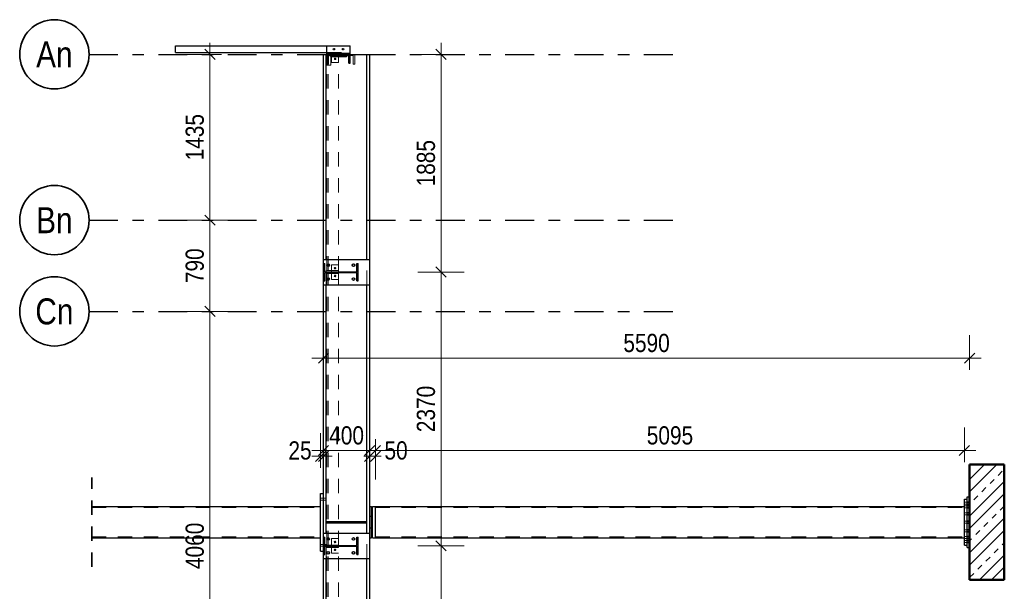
# Model space of a CAD drawing. Header units: millimetres. Extents: x -74 to 79, y 0 to 54.
# Tile 141 of 164: x 20 to 29, y 33 to 38. Entities that reach past the tile are written whole.
import ezdxf
from ezdxf.enums import TextEntityAlignment as Align

# ---------------------------------------------------------------- set-up
doc = ezdxf.new("R2010")
doc.units = ezdxf.units.MM
doc.linetypes.add('DASHDOT', pattern=[1, 0.5, -0.25, 0, -0.25])
doc.linetypes.add('HIDDEN', pattern=[0.375, 0.25, -0.125])
for name, color, linetype, lineweight in [('01_Neubau Beschriftung', 7, 'Continuous', 20), ('01_Neubau Türen-Fassade', 7, 'Continuous', 20), ('01_Neubau_Linen', 7, 'Continuous', 20), ('11_Koordinaten zur Einordnung - nicht mit drucken', 7, 'Continuous', 20), ('Achsen', 7, 'Continuous', 20)]:
    doc.layers.add(name, color=color, linetype=linetype, lineweight=lineweight)
doc.styles.add('Arial Narrow', font='ARIALN.TTF')
doc.dimstyles.new('Arch_Strakon_dimstyle', dxfattribs={"dimtxt": 15.75, "dimasz": 1, "dimexe": 1.25, "dimexo": 0.0625, "dimgap": 1, "dimtad": 0, "dimdec": 3, "dimzin": 12, "dimdsep": 46, "dimtxsty": 'Arial Narrow', "dimblk": 'Arrowhead_Tick', "dimsah": 1, "dimcen": 0, "dimse1": 1, "dimse2": 1, "dimclrd": 6, "dimclrt": 2, "dimazin": 0, "dimtfac": 1, "dimtdec": 4, "dimtmove": 0, "dimatfit": 3, "dimldrblk": 'NONE', "dimfxl": 1, "dimtvp": 1, "dimtolj": 1, "dimtzin": 0, "dimlwd": 13, "dimarcsym": 2})

# ---------------------------------------------------------------- blocks, each defined once
blk = doc.blocks.new('Arrowhead_Tick')
at = {"color": 0, "linetype": 'Continuous', "lineweight": -2}
for p, q in [((0, 20), (0, -10)), ((-1, 0), (0, 0)), ((10, 0), (0, 0))]:
    blk.add_line(p, q, dxfattribs=at)
at = {"color": 2, "linetype": 'Continuous', "lineweight": 35}
blk.add_line((4.42, 4.42), (-4.42, -4.42), dxfattribs=at)
blk = doc.blocks.new('*D72')
at = {"layer": '01_Neubau_Linen', "color": 6, "linetype": 'Continuous', "lineweight": 13}
blk.add_line((21.7121, 31.2048), (21.7121, 35.2448), dxfattribs=at)
at = {"layer": 'Defpoints', "color": 0}
for p in [(20.6666, 35.2548), (21.7121, 35.2548), (20.6666, 31.1948)]:
    blk.add_point(p, dxfattribs=at)
at = {"layer": '01_Neubau_Linen', "color": 6, "lineweight": 13, "xscale": 0.01, "yscale": 0.01, "zscale": 0.01}
for p, rotation in [((21.7121, 35.2548), 90), ((21.7121, 31.1948), 270)]:
    blk.add_blockref('Arrowhead_Tick', p, dxfattribs=dict(at, rotation=rotation))
at = {"layer": '01_Neubau_Linen', "color": 2, "lineweight": -2, "insert": (21.5817, 33.2248), "char_height": 0.1575, "attachment_point": 5, "rotation": 90, "style": 'Arial Narrow'}
blk.add_mtext('\\A1;4060', dxfattribs=at)
blk = doc.blocks.new('_None')
blk = doc.blocks.new('*D73')
at = {"layer": '01_Neubau_Linen', "color": 6, "linetype": 'Continuous', "lineweight": 13}
blk.add_line((21.7121, 35.2648), (21.7121, 36.0348), dxfattribs=at)
at = {"layer": 'Defpoints', "color": 0}
for p in [(20.6666, 36.0448), (21.7121, 36.0448), (20.6666, 35.2548)]:
    blk.add_point(p, dxfattribs=at)
at = {"layer": '01_Neubau_Linen', "color": 6, "lineweight": 13, "xscale": 0.01, "yscale": 0.01, "zscale": 0.01}
for p, rotation in [((21.7121, 36.0448), 90), ((21.7121, 35.2548), 270)]:
    blk.add_blockref('Arrowhead_Tick', p, dxfattribs=dict(at, rotation=rotation))
at = {"layer": '01_Neubau_Linen', "color": 2, "lineweight": -2, "insert": (21.5817, 35.6498), "char_height": 0.1575, "attachment_point": 5, "rotation": 90, "style": 'Arial Narrow'}
blk.add_mtext('\\A1;790', dxfattribs=at)
blk = doc.blocks.new('*D74')
at = {"layer": '01_Neubau_Linen', "color": 6, "linetype": 'Continuous', "lineweight": 13}
blk.add_line((21.7121, 36.0548), (21.7121, 37.4698), dxfattribs=at)
at = {"layer": 'Defpoints', "color": 0}
for p in [(20.6666, 37.4798), (21.7121, 37.4798), (20.6666, 36.0448)]:
    blk.add_point(p, dxfattribs=at)
at = {"layer": '01_Neubau_Linen', "color": 6, "lineweight": 13, "xscale": 0.01, "yscale": 0.01, "zscale": 0.01}
for p, rotation in [((21.7121, 37.4798), 89.99999999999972), ((21.7121, 36.0448), 269.9999999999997)]:
    blk.add_blockref('Arrowhead_Tick', p, dxfattribs=dict(at, rotation=rotation))
at = {"layer": '01_Neubau_Linen', "color": 2, "lineweight": -2, "insert": (21.5817, 36.7623), "char_height": 0.1575, "attachment_point": 5, "rotation": 90, "style": 'Arial Narrow'}
blk.add_mtext('\\A1;1435', dxfattribs=at)
blk = doc.blocks.new('*D86')
at = {"layer": '01_Neubau_Linen', "color": 6, "linetype": 'Continuous', "lineweight": 13}
blk.add_line((23.7121, 31.2048), (23.7121, 33.2148), dxfattribs=at)
at = {"layer": 'Defpoints', "color": 0}
for p in [(22.9947, 33.2248), (23.7121, 33.2248), (23.2186, 31.1948)]:
    blk.add_point(p, dxfattribs=at)
at = {"layer": '01_Neubau_Linen', "color": 6, "lineweight": 13, "xscale": 0.01, "yscale": 0.01, "zscale": 0.01}
for p, rotation in [((23.7121, 33.2248), 90), ((23.7121, 31.1948), 270)]:
    blk.add_blockref('Arrowhead_Tick', p, dxfattribs=dict(at, rotation=rotation))
at = {"layer": '01_Neubau_Linen', "color": 2, "lineweight": -2, "insert": (23.5817, 32.2098), "char_height": 0.1575, "attachment_point": 5, "rotation": 90, "style": 'Arial Narrow'}
blk.add_mtext('\\A1;2030', dxfattribs=at)
blk = doc.blocks.new('*D87')
at = {"layer": '01_Neubau_Linen', "color": 6, "linetype": 'Continuous', "lineweight": 13}
blk.add_line((23.7121, 33.2348), (23.7121, 35.5848), dxfattribs=at)
at = {"layer": 'Defpoints', "color": 0}
for p in [(22.9947, 35.5948), (23.7121, 35.5948), (22.9947, 33.2248)]:
    blk.add_point(p, dxfattribs=at)
at = {"layer": '01_Neubau_Linen', "color": 6, "lineweight": 13, "xscale": 0.01, "yscale": 0.01, "zscale": 0.01}
for p, rotation in [((23.7121, 35.5948), 90), ((23.7121, 33.2248), 270)]:
    blk.add_blockref('Arrowhead_Tick', p, dxfattribs=dict(at, rotation=rotation))
at = {"layer": '01_Neubau_Linen', "color": 2, "lineweight": -2, "insert": (23.5817, 34.4098), "char_height": 0.1575, "attachment_point": 5, "rotation": 90, "style": 'Arial Narrow'}
blk.add_mtext('\\A1;2370', dxfattribs=at)
blk = doc.blocks.new('*D88')
at = {"layer": '01_Neubau_Linen', "color": 6, "linetype": 'Continuous', "lineweight": 13}
blk.add_line((23.7121, 35.6048), (23.7121, 37.4698), dxfattribs=at)
at = {"layer": 'Defpoints', "color": 0}
for p in [(22.9647, 37.4798), (23.7121, 37.4798), (22.9947, 35.5948)]:
    blk.add_point(p, dxfattribs=at)
at = {"layer": '01_Neubau_Linen', "color": 6, "lineweight": 13, "xscale": 0.01, "yscale": 0.01, "zscale": 0.01}
for p, rotation in [((23.7121, 37.4798), 89.99999999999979), ((23.7121, 35.5948), 269.9999999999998)]:
    blk.add_blockref('Arrowhead_Tick', p, dxfattribs=dict(at, rotation=rotation))
at = {"layer": '01_Neubau_Linen', "color": 2, "lineweight": -2, "insert": (23.5817, 36.5373), "char_height": 0.1575, "attachment_point": 5, "rotation": 90, "style": 'Arial Narrow'}
blk.add_mtext('\\A1;1885', dxfattribs=at)
blk = doc.blocks.new('*D112')
at = {"color": 6, "linetype": 'Continuous', "lineweight": 13}
blk.add_line((23.1547, 34.05), (28.2297, 34.05), dxfattribs=at)
at = {"layer": 'Defpoints', "color": 0}
for p in [(28.2397, 34.05), (23.1447, 33.5661), (28.2397, 33.587)]:
    blk.add_point(p, dxfattribs=at)
at = {"color": 6, "lineweight": 13, "xscale": 0.01, "yscale": 0.01, "zscale": 0.01}
blk.add_blockref('Arrowhead_Tick', (28.2397, 34.05), dxfattribs=at)
at = {"color": 6, "lineweight": 13, "xscale": 0.01, "yscale": 0.01, "zscale": 0.01, "rotation": 180}
blk.add_blockref('Arrowhead_Tick', (23.1447, 34.05), dxfattribs=at)
at = {"color": 2, "lineweight": 35, "insert": (25.6922, 34.1804), "char_height": 0.1575, "attachment_point": 5, "style": 'Arial Narrow'}
blk.add_mtext('\\A1;5095', dxfattribs=at)
blk = doc.blocks.new('*D113')
at = {"color": 6, "linetype": 'Continuous', "lineweight": 13}
blk.add_line((22.7047, 34.85), (28.2747, 34.85), dxfattribs=at)
at = {"layer": 'Defpoints', "color": 0}
for p in [(28.2847, 34.85), (22.6947, 33.6796), (28.2847, 32.9296)]:
    blk.add_point(p, dxfattribs=at)
at = {"color": 6, "lineweight": 13, "xscale": 0.01, "yscale": 0.01, "zscale": 0.01}
blk.add_blockref('Arrowhead_Tick', (28.2847, 34.85), dxfattribs=at)
at = {"color": 6, "lineweight": 13, "xscale": 0.01, "yscale": 0.01, "zscale": 0.01, "rotation": 180}
blk.add_blockref('Arrowhead_Tick', (22.6947, 34.85), dxfattribs=at)
at = {"color": 2, "lineweight": 35, "insert": (25.4897, 34.9804), "char_height": 0.1575, "attachment_point": 5, "style": 'Arial Narrow'}
blk.add_mtext('\\A1;5590', dxfattribs=at)
blk = doc.blocks.new('*D114')
at = {"color": 6, "linetype": 'Continuous', "lineweight": 13}
for p, q in [((22.6597, 34), (22.6497, 34)), ((22.6697, 34), (22.6947, 34)), ((22.7047, 34), (22.7147, 34))]:
    blk.add_line(p, q, dxfattribs=at)
at = {"layer": 'Defpoints', "color": 0}
for p in [(22.6947, 34), (22.6947, 33.6796), (22.6697, 33.2213)]:
    blk.add_point(p, dxfattribs=at)
at = {"color": 6, "lineweight": 13, "xscale": 0.01, "yscale": 0.01, "zscale": 0.01}
blk.add_blockref('Arrowhead_Tick', (22.6697, 34), dxfattribs=at)
at = {"color": 6, "lineweight": 13, "xscale": 0.01, "yscale": 0.01, "zscale": 0.01, "rotation": 180}
blk.add_blockref('Arrowhead_Tick', (22.6947, 34), dxfattribs=at)
at = {"color": 2, "lineweight": 35, "insert": (22.4918, 34.05), "char_height": 0.1575, "attachment_point": 5, "style": 'Arial Narrow'}
blk.add_mtext('\\A1;25', dxfattribs=at)
blk = doc.blocks.new('*D115')
at = {"color": 6, "linetype": 'Continuous', "lineweight": 13}
blk.add_line((22.7047, 34.05), (23.0847, 34.05), dxfattribs=at)
at = {"layer": 'Defpoints', "color": 0}
for p in [(23.0947, 34.05), (22.6947, 33.6796), (23.0947, 33.3348)]:
    blk.add_point(p, dxfattribs=at)
at = {"color": 6, "lineweight": 13, "xscale": 0.01, "yscale": 0.01, "zscale": 0.01}
blk.add_blockref('Arrowhead_Tick', (23.0947, 34.05), dxfattribs=at)
at = {"color": 6, "lineweight": 13, "xscale": 0.01, "yscale": 0.01, "zscale": 0.01, "rotation": 180}
blk.add_blockref('Arrowhead_Tick', (22.6947, 34.05), dxfattribs=at)
at = {"color": 2, "lineweight": 35, "insert": (22.8947, 34.1804), "char_height": 0.1575, "attachment_point": 5, "style": 'Arial Narrow'}
blk.add_mtext('\\A1;400', dxfattribs=at)
blk = doc.blocks.new('*D116')
at = {"color": 6, "linetype": 'Continuous', "lineweight": 13}
for p, q in [((23.0847, 34), (23.0747, 34)), ((23.0947, 34), (23.1447, 34)), ((23.1547, 34), (23.1647, 34))]:
    blk.add_line(p, q, dxfattribs=at)
at = {"layer": 'Defpoints', "color": 0}
for p in [(23.1447, 34), (23.0947, 33.3348), (23.1447, 33.2931)]:
    blk.add_point(p, dxfattribs=at)
at = {"color": 6, "lineweight": 13, "xscale": 0.01, "yscale": 0.01, "zscale": 0.01}
blk.add_blockref('Arrowhead_Tick', (23.0947, 34), dxfattribs=at)
at = {"color": 6, "lineweight": 13, "xscale": 0.01, "yscale": 0.01, "zscale": 0.01, "rotation": 180}
blk.add_blockref('Arrowhead_Tick', (23.1447, 34), dxfattribs=at)
at = {"color": 2, "lineweight": 35, "insert": (23.3227, 34.05), "char_height": 0.1575, "attachment_point": 5, "style": 'Arial Narrow'}
blk.add_mtext('\\A1;50', dxfattribs=at)

msp = doc.modelspace()

# ---------------------------------------------------------------- hatches: boundary and pattern name
at = {"layer": '11_Koordinaten zur Einordnung - nicht mit drucken', "lineweight": 13, "true_color": 0x4682b4}
for points in [[(22.9132295, 37.4048117), (22.9247295, 37.4048117), (22.9247295, 37.4798117), (22.7247295, 37.4798117), (22.7247295, 37.4048117), (22.7362295, 37.4048117), (22.7362295, 37.4713117), (22.9132295, 37.4713117)], [(22.9840295, 35.5198417), (22.9947295, 35.5198417), (22.9947295, 35.6698417), (22.9840295, 35.6698417), (22.9840295, 35.5983917), (22.7054295, 35.5983917), (22.7054295, 35.6698417), (22.6947295, 35.6698417), (22.6947295, 35.5198417), (22.7054295, 35.5198417), (22.7054295, 35.5912917), (22.9840295, 35.5912917)], [(22.9840295, 33.1498117), (22.9947295, 33.1498117), (22.9947295, 33.2998117), (22.9840295, 33.2998117), (22.9840295, 33.2283617), (22.7054295, 33.2283617), (22.7054295, 33.2998117), (22.6947295, 33.2998117), (22.6947295, 33.1498117), (22.7054295, 33.1498117), (22.7054295, 33.2212617), (22.9840295, 33.2212617)]]:
    msp.add_hatch(color=145, dxfattribs=at).paths.add_polyline_path(points)
at = {"layer": '11_Koordinaten zur Einordnung - nicht mit drucken', "lineweight": 13}
h = msp.add_hatch(dxfattribs=at)
h.set_pattern_fill('wuB', color=6, scale=0.01, angle=45, style=0, pattern_type=2)
h.set_pattern_definition([(45, (0, 0), (-0.159099, 0.159099), []), (45, (-0.05303, 0.05303), (-0.159099, 0.159099), []), (45, (-0.10607, 0.10607), (-0.159099, 0.159099), [0.05, -0.05])])
h.paths.add_polyline_path([(28.2847307, 32.9296099), (28.5847307, 32.9296099), (28.5847307, 33.9296099), (28.2847307, 33.9296099)])

# ---------------------------------------------------------------- linework, layer by layer
at = {"color": 3, "linetype": 'Continuous', "lineweight": 25}
for p, q in [((21.4147295, 37.4948117), (21.4147295, 37.5548117)), ((21.4147295, 37.5548117), (22.7247295, 37.5548117)), ((21.4147295, 37.4948117), (22.7247295, 37.4948117)), ((22.7247295, 37.4898117), (22.7247295, 37.5548117)), ((22.7247295, 37.5548117), (22.9247295, 37.5548117)), ((22.7247295, 37.4798117), (22.7247295, 37.4898117)), ((22.7247295, 37.4898117), (22.9247295, 37.4898117)), ((22.9247295, 37.4898117), (22.9247295, 37.5548117)), ((22.9247295, 37.4798117), (22.9247295, 37.4898117)), ((22.6947295, 35.7048417), (22.6947295, 37.4798117)), ((22.6947295, 37.4798117), (22.7187295, 37.4798117)), ((22.7187295, 35.7048417), (22.7187295, 37.4798117)), ((22.7187295, 37.4798117), (22.7247295, 37.4798117)), ((22.7547295, 37.4613117), (22.7547295, 37.4713117)), ((22.7547295, 37.4613117), (22.8947295, 37.4613117)), ((22.8947295, 37.4613117), (22.8947295, 37.4713117)), ((22.9247295, 37.4798117), (23.0707295, 37.4798117)), ((23.0707295, 35.7048417), (23.0707295, 37.4798117)), ((23.0707295, 37.4798117), (23.0947295, 37.4798117)), ((23.0947295, 35.7048417), (23.0947295, 37.4798117)), ((22.6947295, 35.6698417), (22.6947295, 35.7048417)), ((22.6947295, 35.7048417), (23.0947295, 35.7048417)), ((23.0947295, 35.4848417), (23.0947295, 35.7048417)), ((22.6947295, 35.4848417), (22.6947295, 35.5198417)), ((22.6947295, 33.6796275), (22.6947295, 35.4848417)), ((22.6947295, 35.4848417), (23.0947295, 35.4848417)), ((22.7187295, 33.4346275), (22.7187295, 35.4848417)), ((23.0707295, 33.4346275), (23.0707295, 35.4848417)), ((23.0947295, 33.3348117), (23.0947295, 35.4848417)), ((22.6697295, 33.1796275), (22.6697295, 33.6796275)), ((22.6697295, 33.6796275), (22.6947295, 33.6796275)), ((22.6947295, 33.3348117), (22.6947295, 33.6796275)), ((28.2647307, 33.6454003), (28.2647307, 33.6496275)), ((28.2647307, 33.6496275), (28.2847307, 33.6496275)), ((20.6903584, 33.5661275), (22.6697295, 33.5661275)), ((23.0947295, 33.565079), (23.1097295, 33.565079)), ((23.1097295, 33.5648013), (23.1097295, 33.565079)), ((23.1097295, 33.559329), (23.1097295, 33.5648013)), ((23.1197295, 33.5648013), (23.1197295, 33.565079)), ((23.1197295, 33.565079), (23.1447295, 33.565079)), ((23.1197295, 33.559329), (23.1197295, 33.5648013)), ((23.1447295, 33.5648161), (23.1447295, 33.5661275)), ((23.1447295, 33.5661275), (28.2397307, 33.5661275)), ((23.1447295, 33.5648013), (23.1447295, 33.5648161)), ((23.1447295, 33.5645653), (23.1447295, 33.5648013)), ((23.1447295, 33.5635047), (23.1447295, 33.5645653)), ((23.1447295, 33.5596209), (23.1447295, 33.5635047)), ((28.2397307, 33.6257846), (28.2397307, 33.6296275)), ((28.2397307, 33.6296275), (28.2647307, 33.6296275)), ((28.2397307, 33.6144034), (28.2397307, 33.6257846)), ((28.2397307, 33.5959215), (28.2397307, 33.6144034)), ((28.2397307, 33.5710489), (28.2397307, 33.5959215)), ((28.2397307, 33.5407416), (28.2397307, 33.5709854)), ((28.2647307, 33.632881), (28.2647307, 33.6454003)), ((28.2647307, 33.6125508), (28.2647307, 33.632881)), ((28.2647307, 33.585191), (28.2647307, 33.6125508)), ((28.2647307, 33.551853), (28.2647307, 33.585191)), ((23.1097295, 33.5488724), (23.1097295, 33.559329)), ((23.1097295, 33.5338332), (23.1097295, 33.5488724)), ((23.1097295, 33.5147895), (23.1097295, 33.5338332)), ((23.1097295, 33.492473), (23.1097295, 33.5147895)), ((23.1097295, 33.4677415), (23.1097295, 33.492473)), ((23.1097295, 33.4796275), (23.1197295, 33.4796275)), ((23.1197295, 33.5488724), (23.1197295, 33.559329)), ((23.1197295, 33.5338332), (23.1197295, 33.5488724)), ((23.1197295, 33.5147895), (23.1197295, 33.5338332)), ((23.1197295, 33.492473), (23.1197295, 33.5147895)), ((23.1197295, 33.4677415), (23.1197295, 33.492473)), ((23.1447295, 33.559329), (23.1447295, 33.5596209)), ((23.1447295, 33.558878), (23.1447295, 33.559329)), ((23.1447295, 33.5557371), (23.1447295, 33.558878)), ((23.1447295, 33.5494301), (23.1447295, 33.5557371)), ((23.1447295, 33.5488724), (23.1447295, 33.5494301)), ((23.1447295, 33.5482237), (23.1447295, 33.5488724)), ((23.1447295, 33.5431231), (23.1447295, 33.5482237)), ((23.1447295, 33.5346354), (23.1447295, 33.5431231)), ((23.1447295, 33.5338332), (23.1447295, 33.5346354)), ((23.1447295, 33.5330118), (23.1447295, 33.5338332)), ((23.1447295, 33.5261476), (23.1447295, 33.5330118)), ((23.1447295, 33.5158052), (23.1447295, 33.5261476)), ((23.1447295, 33.5147895), (23.1447295, 33.5158052)), ((23.1447295, 33.5138269), (23.1447295, 33.5147895)), ((23.1447295, 33.5054629), (23.1447295, 33.5138269)), ((23.1447295, 33.4936633), (23.1447295, 33.5054629)), ((23.1447295, 33.492473), (23.1447295, 33.4936633)), ((23.1447295, 33.4914062), (23.1447295, 33.492473)), ((23.1447295, 33.4818638), (23.1447295, 33.4914062)), ((23.1447295, 33.4690606), (23.1447295, 33.4818638)), ((28.2397307, 33.5061642), (28.2397307, 33.5407416)), ((28.2397307, 33.4686456), (28.2397307, 33.5061642)), ((28.2647307, 33.5138179), (28.2647307, 33.551853)), ((28.2647307, 33.4725474), (28.2647307, 33.5138179)), ((22.7187295, 33.4246275), (22.7187295, 33.4346275)), ((22.7187295, 33.4346275), (23.0707295, 33.4346275)), ((22.7187295, 33.3348117), (22.7187295, 33.4246275)), ((22.7187295, 33.4246275), (23.0707295, 33.4246275)), ((23.0707295, 33.4246275), (23.0707295, 33.4346275)), ((23.0707295, 33.3348117), (23.0707295, 33.4246275)), ((23.1097295, 33.4415452), (23.1097295, 33.4677415)), ((23.1097295, 33.4148909), (23.1097295, 33.4415452)), ((23.1097295, 33.388803), (23.1097295, 33.4148909)), ((23.1197295, 33.4415452), (23.1197295, 33.4677415)), ((23.1197295, 33.4148909), (23.1197295, 33.4415452)), ((23.1197295, 33.388803), (23.1197295, 33.4148909)), ((23.1447295, 33.4677415), (23.1447295, 33.4690606)), ((23.1447295, 33.4666115), (23.1447295, 33.4677415)), ((23.1447295, 33.4562574), (23.1447295, 33.4666115)), ((23.1447295, 33.4429424), (23.1447295, 33.4562574)), ((23.1447295, 33.4415452), (23.1447295, 33.4429424)), ((23.1447295, 33.4403955), (23.1447295, 33.4415452)), ((23.1447295, 33.4296275), (23.1447295, 33.4403955)), ((23.1447295, 33.4163126), (23.1447295, 33.4296275)), ((23.1447295, 33.4148909), (23.1447295, 33.4163126)), ((23.1447295, 33.4137656), (23.1447295, 33.4148909)), ((23.1447295, 33.4029977), (23.1447295, 33.4137656)), ((23.1447295, 33.3901945), (23.1447295, 33.4029977)), ((28.2397307, 33.4296275), (28.2397307, 33.4686456)), ((28.2397307, 33.3906095), (28.2397307, 33.4296275)), ((28.2647307, 33.4296275), (28.2647307, 33.4725474)), ((28.2647307, 33.3867077), (28.2647307, 33.4296275)), ((22.6947295, 33.2998117), (22.6947295, 33.3348117)), ((22.6947295, 33.3348117), (23.0947295, 33.3348117)), ((23.0947295, 33.1148117), (23.0947295, 33.3348117)), ((23.1097295, 33.3642839), (23.1097295, 33.388803)), ((23.1097295, 33.3796275), (23.1197295, 33.3796275)), ((23.1097295, 33.342276), (23.1097295, 33.3642839)), ((23.1097295, 33.3236249), (23.1097295, 33.342276)), ((23.1097295, 33.3090474), (23.1097295, 33.3236249)), ((23.1097295, 33.2991038), (23.1097295, 33.3090474)), ((23.1197295, 33.3642839), (23.1197295, 33.388803)), ((23.1197295, 33.342276), (23.1197295, 33.3642839)), ((23.1197295, 33.3236249), (23.1197295, 33.342276)), ((23.1197295, 33.3090474), (23.1197295, 33.3236249)), ((23.1197295, 33.2991038), (23.1197295, 33.3090474)), ((23.1447295, 33.388803), (23.1447295, 33.3901945)), ((23.1447295, 33.3877454), (23.1447295, 33.388803)), ((23.1447295, 33.3773912), (23.1447295, 33.3877454)), ((23.1447295, 33.3655917), (23.1447295, 33.3773912)), ((23.1447295, 33.3642839), (23.1447295, 33.3655917)), ((23.1447295, 33.3633346), (23.1447295, 33.3642839)), ((23.1447295, 33.3537922), (23.1447295, 33.3633346)), ((23.1447295, 33.3434498), (23.1447295, 33.3537922)), ((23.1447295, 33.342276), (23.1447295, 33.3434498)), ((23.1447295, 33.3414715), (23.1447295, 33.342276)), ((23.1447295, 33.3331075), (23.1447295, 33.3414715)), ((23.1447295, 33.3246197), (23.1447295, 33.3331075)), ((23.1447295, 33.3236249), (23.1447295, 33.3246197)), ((23.1447295, 33.3229961), (23.1447295, 33.3236249)), ((23.1447295, 33.3161319), (23.1447295, 33.3229961)), ((23.1447295, 33.3098249), (23.1447295, 33.3161319)), ((23.1447295, 33.3090474), (23.1447295, 33.3098249)), ((23.1447295, 33.3086185), (23.1447295, 33.3090474)), ((23.1447295, 33.303518), (23.1447295, 33.3086185)), ((28.2397307, 33.3530599), (28.2397307, 33.3906095)), ((28.2397307, 33.3185135), (28.2397307, 33.3530599)), ((28.2397307, 33.2882062), (28.2397307, 33.3185135)), ((28.2647307, 33.3454372), (28.2647307, 33.3867077)), ((28.2647307, 33.3074021), (28.2647307, 33.3454372)), ((28.2647307, 33.274064), (28.2647307, 33.3074021)), ((20.6903584, 33.2931275), (22.6697295, 33.2931275)), ((23.0947295, 33.2941761), (23.1097295, 33.2941761)), ((23.1097295, 33.2941761), (23.1097295, 33.2991038)), ((23.1197295, 33.2941761), (23.1197295, 33.2991038)), ((23.1197295, 33.2941761), (23.1447295, 33.2941761)), ((23.1447295, 33.2996342), (23.1447295, 33.303518)), ((23.1447295, 33.2991038), (23.1447295, 33.2996342)), ((23.1447295, 33.2988912), (23.1447295, 33.2991038)), ((23.1447295, 33.2957503), (23.1447295, 33.2988912)), ((23.1447295, 33.2944389), (23.1447295, 33.2957503)), ((23.1447295, 33.2941761), (23.1447295, 33.2944389)), ((23.1447295, 33.2931275), (23.1447295, 33.2941761)), ((23.1447295, 33.2931275), (28.2397307, 33.2931275)), ((28.2397307, 33.2633336), (28.2397307, 33.2882062)), ((28.2397307, 33.2448516), (28.2397307, 33.2633336)), ((28.2397307, 33.2334705), (28.2397307, 33.2448516)), ((28.2397307, 33.2296275), (28.2397307, 33.2334705)), ((28.2397307, 33.2296275), (28.2647307, 33.2296275)), ((28.2647307, 33.2467042), (28.2647307, 33.274064)), ((28.2647307, 33.226374), (28.2647307, 33.2467042)), ((28.2647307, 33.2138548), (28.2647307, 33.226374)), ((22.6697295, 33.1796275), (22.6947295, 33.1796275)), ((22.6947295, 33.1148117), (22.6947295, 33.1498117)), ((28.2647307, 33.2096275), (28.2647307, 33.2138548)), ((28.2647307, 33.2096275), (28.2847307, 33.2096275)), ((22.6947295, 31.4598117), (22.6947295, 33.1148117)), ((22.6947295, 33.1148117), (23.0947295, 33.1148117)), ((22.7187295, 31.4598117), (22.7187295, 33.1148117)), ((23.0707295, 31.4598117), (23.0707295, 33.1148117)), ((23.0947295, 31.4598117), (23.0947295, 33.1148117))]:
    msp.add_line(p, q, dxfattribs=at)
at = {"color": 3, "linetype": 'DASHDOT', "lineweight": 25, "ltscale": 0.5}
for p, q in [((20.666577, 37.4798117), (25.7706558, 37.4798117)), ((20.666577, 36.0448117), (25.7706558, 36.0448117)), ((20.666577, 35.2548117), (25.7706558, 35.2548117))]:
    msp.add_line(p, q, dxfattribs=at)
at = {"color": 3, "linetype": 'HIDDEN', "lineweight": 25, "ltscale": 0.5}
msp.add_line((22.7970311, 37.4346245), (22.7970314, 37.4346244), dxfattribs=at)
at = {"color": 4, "linetype": 'Continuous', "lineweight": 50}
for p, q in [((28.2847307, 32.9296099), (28.2847307, 33.9296099)), ((28.2847307, 33.9296099), (28.5847307, 33.9296099)), ((28.5847307, 32.9296099), (28.5847307, 33.9296099)), ((28.2847307, 32.9296099), (28.5847307, 32.9296099))]:
    msp.add_line(p, q, dxfattribs=at)
at = {"color": 2, "linetype": 'HIDDEN', "lineweight": 35, "ltscale": 0.5}
msp.add_line((20.6903584, 33.0431275), (20.6903584, 33.8161275), dxfattribs=at)
at = {"color": 3, "linetype": 'Continuous', "lineweight": 25}
for centre, radius in [((22.7847295, 37.5248117), 0.00652), ((22.8647295, 37.5248117), 0.00652), ((22.7347295, 35.6548417), 0.0115), ((22.9547295, 35.6548417), 0.0115), ((22.7347295, 35.5348417), 0.0115), ((22.9547295, 35.5348417), 0.0115), ((22.7347295, 33.2848117), 0.0115), ((22.9547295, 33.2848117), 0.0115), ((22.7347295, 33.1648117), 0.0115), ((22.9547295, 33.1648117), 0.0115)]:
    msp.add_circle(centre, radius, dxfattribs=at)
at = {"color": 9, "linetype": 'Continuous', "lineweight": 0}
for centre in [(22.7988001, 37.435809), (22.7891886, 35.6306933), (22.7924279, 35.6228506), (22.7924282, 35.6228507), (22.7970311, 35.6339326), (22.7970314, 35.6339327), (22.8002706, 35.6260901), (22.7891886, 35.5589902), (22.7924279, 35.5668328), (22.7924282, 35.5668327), (22.7970311, 35.5557508), (22.7970314, 35.5557507), (22.8002705, 35.5635934), (22.8002708, 35.5635933), (22.7891886, 33.2606632), (22.7924279, 33.2528206), (22.7924282, 33.2528207), (22.7970311, 33.2639026), (22.7970314, 33.2639027), (22.8002706, 33.25606), (22.7891886, 33.1889601), (22.792428, 33.1968027), (22.7970311, 33.1857208), (22.7970314, 33.1857207), (22.8002706, 33.1935633)]:
    msp.add_circle(centre, 0.00111, dxfattribs=at)
at = {"layer": '01_Neubau Beschriftung', "color": 3, "linetype": 'Continuous', "lineweight": 25}
for p, q in [((22.7247295, 37.4048117), (22.7247295, 37.4798117)), ((22.7247295, 37.4798117), (22.9247295, 37.4798117)), ((22.7247295, 37.4048117), (22.7362295, 37.4048117)), ((22.7362295, 37.4048117), (22.7362295, 37.4713117)), ((22.7362295, 37.4713117), (22.9132295, 37.4713117)), ((22.9132295, 37.4048117), (22.9132295, 37.4713117)), ((22.9132295, 37.4048117), (22.9247295, 37.4048117)), ((22.9247295, 37.4048117), (22.9247295, 37.4798117)), ((22.6947295, 35.5198417), (22.6947295, 35.6698417)), ((22.6947295, 35.6698417), (22.7054295, 35.6698417)), ((22.7054295, 35.5983917), (22.7054295, 35.6698417)), ((22.9840295, 35.5983917), (22.9840295, 35.6698417)), ((22.9840295, 35.6698417), (22.9947295, 35.6698417)), ((22.9947295, 35.5198417), (22.9947295, 35.6698417)), ((22.7054295, 35.5983917), (22.9840295, 35.5983917)), ((22.7054295, 35.5198417), (22.7054295, 35.5912917)), ((22.7054295, 35.5912917), (22.9840295, 35.5912917)), ((22.9840295, 35.5198417), (22.9840295, 35.5912917)), ((22.6947295, 35.5198417), (22.7054295, 35.5198417)), ((22.9840295, 35.5198417), (22.9947295, 35.5198417)), ((22.6947295, 33.1498117), (22.6947295, 33.2998117)), ((22.6947295, 33.2998117), (22.7054295, 33.2998117)), ((22.7054295, 33.2283617), (22.7054295, 33.2998117)), ((22.7054295, 33.2283617), (22.9840295, 33.2283617)), ((22.7054295, 33.1498117), (22.7054295, 33.2212617)), ((22.7054295, 33.2212617), (22.9840295, 33.2212617)), ((22.9840295, 33.2283617), (22.9840295, 33.2998117)), ((22.9840295, 33.2998117), (22.9947295, 33.2998117)), ((22.9840295, 33.1498117), (22.9840295, 33.2212617)), ((22.9947295, 33.1498117), (22.9947295, 33.2998117)), ((22.6947295, 33.1498117), (22.7054295, 33.1498117)), ((22.9840295, 33.1498117), (22.9947295, 33.1498117))]:
    msp.add_line(p, q, dxfattribs=at)
at = {"layer": '01_Neubau Türen-Fassade', "color": 6, "linetype": 'HIDDEN', "lineweight": 13, "ltscale": 0.5}
for p, q in [((22.7247295, 37.4948117), (22.9247295, 37.4948117)), ((22.7582295, 37.4798117), (22.7582295, 37.4898117)), ((22.7712295, 37.4798117), (22.7712295, 37.4898117)), ((22.8832295, 37.4798117), (22.8832295, 37.4898117)), ((22.8962295, 37.4798117), (22.8962295, 37.4898117)), ((22.7247295, 37.3948117), (22.7247295, 37.4048117)), ((22.7247295, 37.3948117), (22.7377295, 37.3948117)), ((22.7377295, 37.3948117), (22.7377295, 37.4703117)), ((22.7377295, 37.4703117), (22.7747295, 37.4703117)), ((22.7582295, 37.4703117), (22.7582295, 37.4798117)), ((22.7597295, 37.3846654), (22.7597295, 37.4601654)), ((22.7597295, 37.4601654), (22.8247295, 37.4601654)), ((22.7647295, 37.4701654), (22.7647295, 37.4703117)), ((22.7647295, 37.4101654), (22.7647295, 37.4701654)), ((22.7647295, 37.4701654), (22.8247295, 37.4701654)), ((22.7647295, 37.4103117), (22.8247295, 37.4103117)), ((22.7647295, 37.4101654), (22.8247295, 37.4101654)), ((22.7712295, 37.4703117), (22.7712295, 37.4798117)), ((22.7747295, 37.4603117), (22.7747295, 37.4703117)), ((22.7747295, 37.4703117), (22.9147295, 37.4703117)), ((22.7747295, 37.4603117), (22.9147295, 37.4603117)), ((22.7782295, 37.4713117), (22.7782295, 37.4798117)), ((22.7782295, 37.4613117), (22.7782295, 37.4713117)), ((22.7887295, 37.4403058), (22.7891839, 37.4426024)), ((22.7887298, 37.4403057), (22.7891888, 37.4380101)), ((22.7904829, 37.4445501), (22.7891842, 37.4426023)), ((22.7891888, 37.4380101), (22.7906683, 37.4358005)), ((22.7924282, 37.4458527), (22.7904829, 37.4445501)), ((22.7924392, 37.4346198), (22.790668, 37.4358006)), ((22.7912295, 37.4713117), (22.7912295, 37.4798117)), ((22.7912295, 37.4613117), (22.7912295, 37.4713117)), ((22.7924279, 37.4458528), (22.7947235, 37.4463118)), ((22.7924392, 37.4346198), (22.7947357, 37.4341654)), ((22.7947235, 37.4463118), (22.7970201, 37.4458573)), ((22.7947357, 37.4341654), (22.7970311, 37.4346245)), ((22.7989682, 37.4445585), (22.7970201, 37.4458573)), ((22.7988004, 37.4358089), (22.7970311, 37.4346245)), ((22.7982295, 37.4703117), (22.7982295, 37.4798117)), ((22.7982295, 37.4603117), (22.7982295, 37.4703117)), ((22.8002753, 37.4380211), (22.7988004, 37.4358089)), ((22.7989682, 37.4445585), (22.8002705, 37.4426134)), ((22.8002708, 37.4426133), (22.8007298, 37.4403176)), ((22.800275, 37.4380212), (22.8007295, 37.4403177)), ((22.8112295, 37.4703117), (22.8112295, 37.4798117)), ((22.8112295, 37.4603117), (22.8112295, 37.4703117)), ((22.8247295, 37.4701654), (22.8247295, 37.4703117)), ((22.8247295, 37.4601654), (22.8247295, 37.4701654)), ((22.8247295, 35.6089551), (22.8247295, 37.4601654)), ((22.8582295, 37.4713117), (22.8582295, 37.4798117)), ((22.8582295, 37.4613117), (22.8582295, 37.4713117)), ((22.8712295, 37.4713117), (22.8712295, 37.4798117)), ((22.8712295, 37.4613117), (22.8712295, 37.4713117)), ((22.8782295, 37.4703117), (22.8782295, 37.4798117)), ((22.8782295, 37.4603117), (22.8782295, 37.4703117)), ((22.8832295, 37.4703117), (22.8832295, 37.4798117)), ((22.8912295, 37.4703117), (22.8912295, 37.4798117)), ((22.8912295, 37.4603117), (22.8912295, 37.4703117)), ((22.8962295, 37.4703117), (22.8962295, 37.4798117)), ((22.9147295, 37.4603117), (22.9147295, 37.4703117)), ((22.9147295, 37.4703117), (22.9517295, 37.4703117)), ((22.9517295, 37.3948117), (22.9517295, 37.4703117)), ((22.9517295, 37.3948117), (22.9647295, 37.3948117)), ((22.9647295, 37.3948117), (22.9647295, 37.4798117)), ((22.7247295, 35.6089551), (22.7247295, 37.3846654)), ((22.7247295, 37.3846654), (22.7357295, 37.3846654)), ((22.7357295, 35.6089551), (22.7357295, 37.3846654)), ((22.7357295, 37.3846654), (22.7597295, 37.3846654)), ((22.7187295, 35.4848417), (22.7187295, 35.7048417)), ((23.0707295, 35.4848417), (23.0707295, 35.7048417)), ((22.7247295, 35.6089551), (22.7357295, 35.6089551)), ((22.7357295, 35.6089551), (22.8247295, 35.6089551)), ((22.7647295, 35.5983917), (22.7647295, 35.6583917)), ((22.7647295, 35.6583917), (22.8247295, 35.6583917)), ((22.8247295, 35.5983917), (22.8247295, 35.6089551)), ((22.7247295, 33.2312617), (22.7247295, 35.5812917)), ((22.7247295, 35.5812917), (22.7357295, 35.5812917)), ((22.7357295, 33.2312617), (22.7357295, 35.5812917)), ((22.7357295, 35.5812917), (22.8247295, 35.5812917)), ((22.7647295, 35.5312917), (22.7647295, 35.5912917)), ((22.7647295, 35.5312917), (22.8247295, 35.5312917)), ((22.8247295, 35.5812917), (22.8247295, 35.5912917)), ((22.8247295, 33.2312617), (22.8247295, 35.5812917)), ((22.6697295, 33.6380074), (22.6947295, 33.6380074)), ((22.6697295, 33.6212476), (22.6947295, 33.6212476)), ((22.6947295, 33.6380074), (22.7187295, 33.6380074)), ((22.6947295, 33.6212476), (22.7187295, 33.6212476)), ((28.2397307, 33.6037452), (28.2647307, 33.6037452)), ((28.2397307, 33.5869854), (28.2647307, 33.5869854)), ((28.2397307, 33.5709854), (28.2397307, 33.5710489)), ((28.2397307, 33.5709854), (28.2647307, 33.5709854)), ((20.6903584, 33.5561275), (22.6697295, 33.5561275)), ((23.0947295, 33.4806275), (23.1097295, 33.4806275)), ((23.0947295, 33.4796275), (23.1097295, 33.4796275)), ((23.1447295, 33.5561275), (28.2397307, 33.5561275)), ((28.2397307, 33.5540923), (28.2647307, 33.5540923)), ((28.2397307, 33.5118744), (28.2647307, 33.5118744)), ((28.2397307, 33.4949011), (28.2647307, 33.4949011)), ((22.7487295, 33.4246275), (22.7487295, 33.4346275)), ((23.0407295, 33.4246275), (23.0407295, 33.4346275)), ((28.2397307, 33.4381275), (28.2647307, 33.4381275)), ((28.2397307, 33.4211275), (28.2647307, 33.4211275)), ((22.7187295, 33.1148117), (22.7187295, 33.3348117)), ((23.0707295, 33.1148117), (23.0707295, 33.3348117)), ((23.0947295, 33.3796275), (23.1097295, 33.3796275)), ((23.0947295, 33.3786275), (23.1097295, 33.3786275)), ((28.2397307, 33.3643539), (28.2647307, 33.3643539)), ((28.2397307, 33.3473807), (28.2647307, 33.3473807)), ((20.6903584, 33.3031275), (22.6697295, 33.3031275)), ((22.6697295, 33.2380074), (22.6947295, 33.2380074)), ((22.6697295, 33.2212617), (22.6947295, 33.2212617)), ((22.6947295, 33.2380074), (22.7187295, 33.2380074)), ((22.6947295, 33.2212617), (22.7054295, 33.2212617)), ((22.7247295, 33.2312617), (22.7357295, 33.2312617)), ((22.7357295, 33.2312617), (22.8247295, 33.2312617)), ((22.7647295, 33.2283617), (22.7647295, 33.2883617)), ((22.7647295, 33.2883617), (22.8247295, 33.2883617)), ((22.7647295, 33.1612617), (22.7647295, 33.2212617)), ((22.8247295, 33.2283617), (22.8247295, 33.2312617)), ((22.8247295, 33.2112617), (22.8247295, 33.2212617)), ((23.1447295, 33.3031275), (28.2397307, 33.3031275)), ((28.2397307, 33.3051627), (28.2647307, 33.3051627)), ((28.2397307, 33.2883617), (28.2647307, 33.2883617)), ((28.2397307, 33.2722697), (28.2647307, 33.2722697)), ((28.2397307, 33.2555099), (28.2647307, 33.2555099)), ((22.7247295, 31.2083617), (22.7247295, 33.2112617)), ((22.7247295, 33.2112617), (22.7357295, 33.2112617)), ((22.7357295, 31.2083617), (22.7357295, 33.2112617)), ((22.7357295, 33.2112617), (22.8247295, 33.2112617)), ((22.7647295, 33.1612617), (22.8247295, 33.1612617)), ((22.8247295, 31.2083617), (22.8247295, 33.2112617))]:
    msp.add_line(p, q, dxfattribs=at)
at = {"layer": '01_Neubau Türen-Fassade', "color": 2, "linetype": 'HIDDEN', "lineweight": 35, "ltscale": 0.5}
for p, q in [((28.2647307, 33.6037452), (28.2847307, 33.6037452)), ((28.2647307, 33.5869854), (28.2847307, 33.5869854)), ((28.2647307, 33.5709854), (28.2847307, 33.5709854)), ((28.2647307, 33.5540923), (28.2847307, 33.5540923)), ((28.2647307, 33.5118744), (28.2847307, 33.5118744)), ((28.2647307, 33.4949011), (28.2847307, 33.4949011)), ((28.2647307, 33.4381275), (28.2847307, 33.4381275)), ((28.2647307, 33.4211275), (28.2847307, 33.4211275)), ((28.2647307, 33.3643539), (28.2847307, 33.3643539)), ((28.2647307, 33.3473807), (28.2847307, 33.3473807)), ((28.2647307, 33.3051627), (28.2847307, 33.3051627)), ((28.2647307, 33.2883617), (28.2847307, 33.2883617)), ((28.2647307, 33.2722697), (28.2847307, 33.2722697)), ((28.2647307, 33.2555099), (28.2847307, 33.2555099))]:
    msp.add_line(p, q, dxfattribs=at)
at = {"layer": '01_Neubau Türen-Fassade', "color": 6, "linetype": 'HIDDEN', "lineweight": 13, "ltscale": 0.5}
for centre, radius in [((22.7347295, 35.6548417), 0.0085), ((22.7947295, 35.6283916), 0.006), ((22.9547295, 35.6548417), 0.0085), ((22.7347295, 35.5348417), 0.0085), ((22.7947295, 35.5612918), 0.006), ((22.9547295, 35.5348417), 0.0085), ((22.7347295, 33.2848117), 0.0085), ((22.7947295, 33.2583616), 0.006), ((22.9547295, 33.2848117), 0.0085), ((22.7347295, 33.1648117), 0.0085), ((22.7947295, 33.1912618), 0.006), ((22.9547295, 33.1648117), 0.0085)]:
    msp.add_circle(centre, radius, dxfattribs=at)
at = {"layer": '01_Neubau_Linen', "color": 9, "linetype": 'Continuous', "lineweight": 0}
for centre in [(22.9947295, 35.5948417), (22.9947295, 33.2248117)]:
    msp.add_circle(centre, 0.00111, dxfattribs=at)
at = {"layer": 'Achsen', "color": 2, "linetype": 'Continuous', "lineweight": 35}
for centre in [(20.366577, 37.4798035), (20.366577, 36.0448035), (20.366577, 35.2548035)]:
    msp.add_circle(centre, 0.3, dxfattribs=at)

# ---------------------------------------------------------------- texts
at = {"layer": 'Achsen', "color": 4, "lineweight": 50, "style": 'Arial Narrow'}
for s, p in [('An', (20.366577, 37.478976)), ('Bn', (20.366577, 36.043976)), ('Cn', (20.366577, 35.2548035))]:
    msp.add_text(s, height=0.225, dxfattribs=at).set_placement(p, align=Align.MIDDLE_CENTER)

# ---------------------------------------------------------------- dimensions: what is measured, and where the dimension line sits
at = {"lineweight": 35}
for base, p1, p2, text, override, picture, middle in [((28.2847307, 34.85), (22.6947295, 33.6796275), (28.2847307, 32.9296099), '5590', {"dimscale": 0.01, "dimtxt": 15.75, "dimasz": 1, "dimgap": 5, "dimtad": 1, "dimjust": 0, "dimtih": 0, "dimtoh": 0, "dimdec": 4, "dimdsep": 46, "dimtxsty": 'Arial Narrow', "dimclrd": 6, "dimclrt": 2, "dimtix": 1, "dimtofl": 255, "dimtmove": 0, "dimatfit": 2, "dimfxl": 0, "dimfxlon": 0, "dimtvp": 31.746032, "dimlwd": 13}, '*D113', (25.4897301, 34.85)), ((23.0947295, 34.05), (22.6947295, 33.6796275), (23.0947295, 33.3348117), '400', {"dimscale": 0.01, "dimtxt": 15.75, "dimasz": 1, "dimgap": 5, "dimtad": 1, "dimjust": 0, "dimtih": 0, "dimtoh": 0, "dimdec": 4, "dimdsep": 46, "dimtxsty": 'Arial Narrow', "dimclrd": 6, "dimclrt": 2, "dimtix": 1, "dimtofl": 255, "dimtmove": 0, "dimatfit": 2, "dimfxl": 0, "dimfxlon": 0, "dimtvp": 31.746032, "dimlwd": 13}, '*D115', (22.8947295, 34.05)), ((28.2397307, 34.05), (23.1447295, 33.5661275), (28.2397307, 33.5869854), '5095', {"dimscale": 0.01, "dimtxt": 15.75, "dimasz": 1, "dimgap": 5, "dimtad": 1, "dimjust": 0, "dimtih": 0, "dimtoh": 0, "dimdec": 3, "dimdsep": 46, "dimtxsty": 'Arial Narrow', "dimclrd": 6, "dimclrt": 2, "dimtix": 1, "dimtofl": 255, "dimtmove": 0, "dimatfit": 2, "dimfxl": 0, "dimfxlon": 0, "dimtvp": 31.746032, "dimlwd": 13}, '*D112', (25.6922301, 34.05)), ((22.6947295, 34), (22.6697295, 33.2212617), (22.6947295, 33.6796275), '25', {"dimscale": 0.01, "dimtxt": 15.75, "dimasz": 1, "dimgap": 5, "dimtad": 1, "dimjust": 0, "dimtih": 0, "dimtoh": 0, "dimdec": 4, "dimdsep": 46, "dimtxsty": 'Arial Narrow', "dimclrd": 6, "dimclrt": 2, "dimtix": 0, "dimtofl": 255, "dimtmove": 2, "dimatfit": 2, "dimfxl": 0, "dimfxlon": 0, "dimtvp": 31.746032, "dimlwd": 13}, '*D114', (22.4917545, 34.05)), ((23.1447295, 34), (23.0947295, 33.3348117), (23.1447295, 33.2931275), '50', {"dimscale": 0.01, "dimtxt": 15.75, "dimasz": 1, "dimgap": 5, "dimtad": 1, "dimjust": 4, "dimtih": 0, "dimtoh": 0, "dimdec": 4, "dimdsep": 46, "dimtxsty": 'Arial Narrow', "dimclrd": 6, "dimclrt": 2, "dimtix": 0, "dimtofl": 255, "dimtmove": 2, "dimatfit": 2, "dimfxl": 0, "dimfxlon": 0, "dimtvp": 31.746032, "dimlwd": 13}, '*D116', (23.3227045, 34.05))]:
    dim = msp.add_linear_dim(base=base, p1=p1, p2=p2, text=text, dimstyle='Arch_Strakon_dimstyle', override=override, dxfattribs=at)
    dim.commit()
    dim.dimension.update_dxf_attribs({"geometry": picture, "text_midpoint": middle, "dimtype": 160})
at = {"layer": '01_Neubau_Linen', "lineweight": -2}
for base, p1, p2, text, picture, middle in [((21.7120862, 37.4798117), (20.666577, 36.0448035), (20.666577, 37.4798117), '1435', '*D74', (21.7120862, 36.7623076)), ((23.7120862, 37.4798117), (22.9947295, 35.5948417), (22.9647295, 37.4798117), '1885', '*D88', (23.7120862, 36.5373267)), ((21.7120862, 36.0448035), (20.666577, 35.2548035), (20.666577, 36.0448035), '790', '*D73', (21.7120862, 35.6498035)), ((23.7120862, 35.5948417), (22.9947295, 33.2248117), (22.9947295, 35.5948417), '2370', '*D87', (23.7120862, 34.4098267)), ((21.7120862, 35.2548035), (20.666577, 31.1948035), (20.666577, 35.2548035), '4060', '*D72', (21.7120862, 33.2248035)), ((23.7120862, 33.2248117), (23.2186164, 31.1948117), (22.9947295, 33.2248117), '2030', '*D86', (23.7120862, 32.2098117))]:
    dim = msp.add_linear_dim(base=base, p1=p1, p2=p2, angle=90, text=text, dimstyle='Arch_Strakon_dimstyle', override={"dimscale": 0.01, "dimtxt": 15.75, "dimasz": 1, "dimgap": 5, "dimtad": 1, "dimjust": 0, "dimtih": 0, "dimtoh": 0, "dimdec": 6, "dimdsep": 46, "dimtxsty": 'Arial Narrow', "dimclrd": 6, "dimclrt": 2, "dimtix": 1, "dimtofl": 255, "dimtmove": 0, "dimatfit": 2, "dimfxl": 0, "dimfxlon": 0, "dimtvp": 31.746032, "dimlwd": 13}, dxfattribs=at)
    dim.commit()
    dim.dimension.update_dxf_attribs({"geometry": picture, "text_midpoint": middle, "dimtype": 160})

doc.saveas('drawing.dxf')
